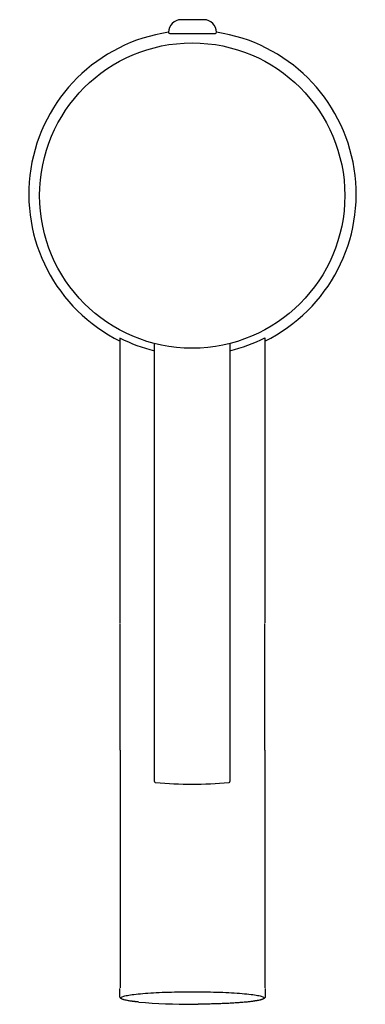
# Model space of a CAD drawing. Header units: millimetres. Extents: x -27 to 27, y -129 to 28.
import ezdxf

# ---------------------------------------------------------------- set-up
doc = ezdxf.new("R2010")
doc.units = ezdxf.units.MM
doc.header["$MEASUREMENT"] = 0
doc.layers.add('PLANNING', color=1, linetype='Continuous')

# ---------------------------------------------------------------- blocks, each defined once
blk = doc.blocks.new('96530000_t')
at = {"layer": 'PLANNING'}
for p, q in [((1.8, 27.71), (-1.8, 27.71)), ((-3.6, 25.51), (3.6, 25.51)), ((-25.02, 0.86), (-25.02, 0.85)), ((24.92, 0.85), (24.92, 0.86)), ((-11.5, -68.08), (-11.5, -22.8)), ((11.5, -22.8), (11.5, -68.08)), ((-6.05, -93.24), (-6.05, -23.72)), ((5.95, -23.72), (5.95, -93.25)), ((-11.5, -88.26), (-11.5, -68.14)), ((11.5, -88.26), (11.5, -68.14)), ((-11.5, -88.27), (-11.5, -126.03)), ((11.5, -88.27), (11.5, -126.03)), ((-5.85, -93.43), (-5.85, -93.43)), ((-11.55, -127.42), (-11.55, -126.12)), ((11.55, -126.12), (11.55, -127.42)), ((9.95, -128.1), (9.9, -128.1))]:
    blk.add_line(p, q, dxfattribs=at)
blk.add_circle((-0.05, -0.21), 24.24, dxfattribs=at)
for centre, radius, start, end in [((-1.8, 25.71), 2, 90, 180), ((1.8, 25.71), 2, 0, 90), ((0, 0), 26, 98.4041, 243.7488), ((-3.6, 25.71), 0.2, 180, 270), ((3.6, 25.71), 0.2, 269.8732, 359.9999), ((0, 0), 26, 296.2512, 81.5959), ((-0.05, -0.21), 25.36, 243.1643, 256.3161), ((-0.05, -0.21), 25.36, 283.6823, 297.0873), ((-5.85, -93.25), 0.196, 175.4286, 217.3909), ((-5.86, -93.2), 0.228, 229.8075, 272.2306), ((-0.05, -23.67), 70, 265.2438, 274.7566), ((5.76, -93.2), 0.228, 267.8042, 310.1756), ((5.76, -93.26), 0.191, 322.4702, 1.5773), ((-0.55, -34.21), 94.4, 265.1497, 270.3345), ((0, 1.39), 130, 270, 270.4068)]:
    blk.add_arc(centre, radius, start, end, dxfattribs=at)
for points, weights in [([(-11.37, -127.62), (-11.37, -126.63), (0, -126.63)], [1, 0.707106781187, 1]), ([(0, -126.63), (11.37, -126.63), (11.37, -127.62)], [1, 0.707106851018, 0.999999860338]), ([(-8.53, -128.27), (-11.36, -127.99), (-11.37, -127.62)], [0.854447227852, 0.864994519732, 1]), ([(9.9, -128.11), (6.93, -128.56), (0.92, -128.61)], [0.879292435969, 0.828327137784, 1]), ([(11.37, -127.62), (11.37, -127.87), (9.95, -128.1)], [0.999999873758, 0.9085342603, 0.880267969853])]:
    blk.add_rational_spline(points, weights, degree=2, dxfattribs=at)
for points, knots in [([(-8.53, -128.27), (-8.78, -128.25), (-9.24, -128.2), (-9.87, -128.11), (-10.42, -128.02), (-10.85, -127.92), (-11.17, -127.82), (-11.39, -127.71), (-11.52, -127.58), (-11.55, -127.47), (-11.55, -127.42)], [65.539656, 65.539656, 65.539656, 65.539656, 66.280028, 66.922871, 67.46586, 67.946789, 68.249718, 68.477873, 68.650708, 68.8046, 68.8046, 68.8046, 68.8046]), ([(11.55, -127.42), (11.55, -127.46), (11.53, -127.54), (11.46, -127.65), (11.34, -127.74), (11.17, -127.82), (10.94, -127.89), (10.52, -128), (10.16, -128.07), (9.9, -128.11)], [42.123377, 42.123377, 42.123377, 42.123377, 42.238364, 42.365855, 42.51001, 42.689416, 42.919836, 43.22911, 44.011833, 44.011833, 44.011833, 44.011833])]:
    blk.add_open_spline(points, degree=3, knots=knots, dxfattribs=at)

msp = doc.modelspace()

# ---------------------------------------------------------------- block references
msp.add_blockref('96530000_t', (0, 0))

doc.saveas('drawing.dxf')
